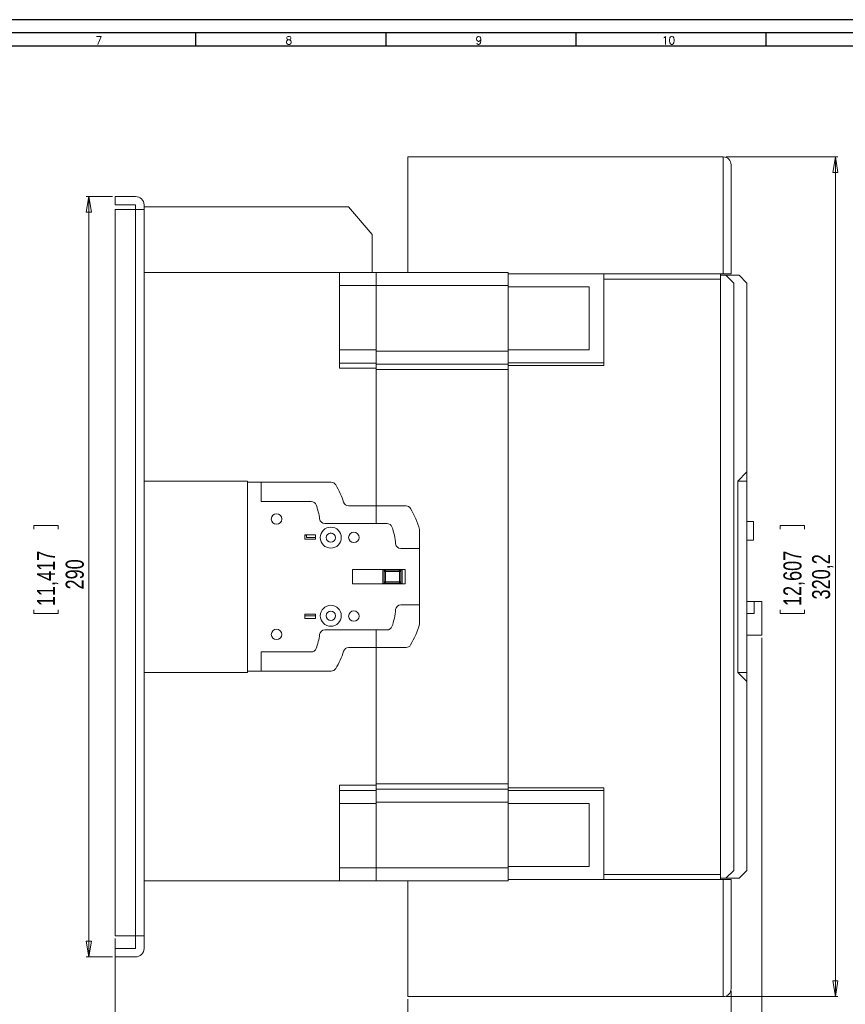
# Model space of a CAD drawing. Header units: millimetres. Extents: x 0 to 1189, y 0 to 841.
# Tile 6 of 7: x 465 to 780, y 465 to 841. Entities that reach past the tile are written whole.
import ezdxf

# ---------------------------------------------------------------- set-up
doc = ezdxf.new("R2010")
doc.units = ezdxf.units.MM
doc.layers.add('FORMATO', color=7, linetype='Continuous')
doc.styles.add('SLDTEXTSTYLE0', font='ROMANS')
doc.styles.add('SLDTEXTSTYLE3', font='TXT', dxfattribs={"width": 0.75})
doc.dimstyles.new('SLDDIMSTYLE0', dxfattribs={"dimtxt": 6.879167, "dimasz": 6, "dimexe": 0, "dimexo": 0.0625, "dimgap": 1.719792, "dimtad": 2, "dimdec": 1, "dimrnd": 1e-09, "dimzin": 12, "dimdsep": 46, "dimtxsty": 'SLDTEXTSTYLE3', "dimblk1": 'CLOSED', "dimblk2": 'CLOSED', "dimsah": 1, "dimcen": 0.09, "dimadec": 0, "dimazin": 0, "dimtfac": 1, "dimtdec": 1, "dimtofl": 0, "dimtmove": 0, "dimatfit": 3, "dimldrblk": 'CLOSED', "dimfxl": 0, "dimtolj": 1, "dimtzin": 12, "dimarcsym": 0})

# ---------------------------------------------------------------- blocks, each defined once
blk = doc.blocks.new('_CLOSED')
at = {"color": 0, "linetype": 'ByBlock', "lineweight": -2}
for p, q in [((-1, 0.166667), (0, 0)), ((-1, 0.166667), (-1, -0.166667)), ((0, 0), (-1, -0.166667)), ((0, 0), (-1, 0))]:
    blk.add_line(p, q, dxfattribs=at)
blk = doc.blocks.new('*D7')
at = {"color": 7, "linetype": 'Continuous', "lineweight": 0}
for p, q in [((500.33, 773.57), (490.33, 773.57)), ((491.33, 773.57), (491.33, 483.57)), ((470.29, 648.09), (479.58, 648.09)), ((470.29, 648.09), (470.29, 646.7)), ((479.58, 648.09), (479.58, 646.7)), ((470.29, 614.57), (470.29, 615.97)), ((479.58, 614.57), (479.58, 615.97)), ((470.29, 614.57), (479.58, 614.57)), ((500.33, 483.57), (490.33, 483.57))]:
    blk.add_line(p, q, dxfattribs=at)
at = {"color": 7, "linetype": 'Continuous', "lineweight": 0, "xscale": 6, "yscale": 6}
for p, rotation in [((491.33, 773.57, 0.1), 90.0000000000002), ((491.33, 483.57, 0.1), 270.0000000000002)]:
    blk.add_blockref('_CLOSED', p, dxfattribs=dict(at, rotation=rotation))
at = {"color": 7, "linetype": 'Continuous', "lineweight": 0, "char_height": 6.879, "attachment_point": 1, "rotation": 90, "style": 'SLDTEXTSTYLE3'}
for s, insert in [('11,417', (471.53, 617.36)), ('290', (482.46, 623.71))]:
    blk.add_mtext(s, dxfattribs=dict(at, insert=insert))
blk = doc.blocks.new('*D8')
at = {"color": 7, "linetype": 'Continuous', "lineweight": 0}
for p, q in [((747.85, 605.23), (747.85, 403.46)), ((501.33, 490.57), (501.33, 403.46)), ((605.5, 425.49), (605.5, 416.2)), ((605.5, 425.49), (606.89, 425.49)), ((633.93, 425.49), (632.53, 425.49)), ((633.93, 425.49), (633.93, 416.2)), ((605.5, 416.2), (606.89, 416.2)), ((633.93, 416.2), (632.53, 416.2)), ((501.33, 404.46), (747.85, 404.46))]:
    blk.add_line(p, q, dxfattribs=at)
at = {"color": 7, "linetype": 'Continuous', "lineweight": 0, "xscale": 6, "yscale": 6, "rotation": 180.0000000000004}
blk.add_blockref('_CLOSED', (501.33, 404.46, 0.1), dxfattribs=at)
at = {"color": 7, "linetype": 'Continuous', "lineweight": 0, "xscale": 6, "yscale": 6}
blk.add_blockref('_CLOSED', (747.85, 404.46, 0.1), dxfattribs=at)
at = {"color": 7, "linetype": 'Continuous', "lineweight": 0, "char_height": 6.879, "attachment_point": 1, "style": 'SLDTEXTSTYLE3'}
for s, insert in [('9,706', (608.28, 424.25)), ('246,5', (608.28, 413.32))]:
    blk.add_mtext(s, dxfattribs=dict(at, insert=insert))
blk = doc.blocks.new('*D9')
at = {"color": 7, "linetype": 'Continuous', "lineweight": 0}
for p, q in [((736.13, 470.46), (736.13, 439.46)), ((612.93, 467.46), (612.93, 439.46)), ((659.02, 461.49), (659.02, 452.2)), ((659.02, 461.49), (660.41, 461.49)), ((687.45, 461.49), (686.05, 461.49)), ((687.45, 461.49), (687.45, 452.2)), ((659.02, 452.2), (660.41, 452.2)), ((687.45, 452.2), (686.05, 452.2)), ((612.93, 440.46), (736.13, 440.46))]:
    blk.add_line(p, q, dxfattribs=at)
at = {"color": 7, "linetype": 'Continuous', "lineweight": 0, "xscale": 6, "yscale": 6, "rotation": 180.0000000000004}
blk.add_blockref('_CLOSED', (612.93, 440.46, 0.1), dxfattribs=at)
at = {"color": 7, "linetype": 'Continuous', "lineweight": 0, "xscale": 6, "yscale": 6}
blk.add_blockref('_CLOSED', (736.13, 440.46, 0.1), dxfattribs=at)
at = {"color": 7, "linetype": 'Continuous', "lineweight": 0, "char_height": 6.879, "attachment_point": 1, "style": 'SLDTEXTSTYLE3'}
for s, insert in [('4,850', (661.8, 460.25)), ('123,2', (661.8, 449.32))]:
    blk.add_mtext(s, dxfattribs=dict(at, insert=insert))
blk = doc.blocks.new('*D10')
at = {"color": 7, "linetype": 'Continuous', "lineweight": 0}
for p, q in [((734.13, 788.68), (776.85, 788.68)), ((775.85, 788.68), (775.85, 468.46)), ((754.82, 648.09), (764.1, 648.09)), ((754.82, 648.09), (754.82, 646.7)), ((764.1, 648.09), (764.1, 646.7)), ((754.82, 614.57), (754.82, 615.97)), ((764.1, 614.57), (764.1, 615.97)), ((754.82, 614.57), (764.1, 614.57)), ((734.13, 468.46), (776.85, 468.46))]:
    blk.add_line(p, q, dxfattribs=at)
at = {"color": 7, "linetype": 'Continuous', "lineweight": 0, "xscale": 6, "yscale": 6}
for p, rotation in [((775.85, 788.68, 0.1), 90.0000000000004), ((775.85, 468.46, 0.1), 270.0000000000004)]:
    blk.add_blockref('_CLOSED', p, dxfattribs=dict(at, rotation=rotation))
at = {"color": 7, "linetype": 'Continuous', "lineweight": 0, "char_height": 6.879, "attachment_point": 1, "rotation": 90, "style": 'SLDTEXTSTYLE3'}
for s, insert in [('12,607', (756.05, 617.36)), ('320,2', (766.98, 619.9))]:
    blk.add_mtext(s, dxfattribs=dict(at, insert=insert))

msp = doc.modelspace()

# ---------------------------------------------------------------- linework, layer by layer
at = {"color": 7, "linetype": 'Continuous', "lineweight": 15}
for p, q in [((612.93, 744.57), (612.93, 788.68)), ((612.93, 788.68), (733.13, 788.68)), ((733.13, 744.08), (733.13, 788.68)), ((736.13, 785.68), (736.13, 744.08)), ((501.33, 773.57), (509.13, 773.57)), ((501.33, 770.37), (501.33, 773.57)), ((509.13, 770.37), (501.33, 770.37)), ((509.13, 768.57), (509.13, 770.37)), ((512.33, 770.37), (512.33, 768.57)), ((509.13, 768.57), (501.33, 768.57)), ((501.33, 768.57), (501.33, 491.57)), ((509.13, 768.57), (509.13, 491.57)), ((512.33, 768.57), (509.13, 768.57)), ((512.33, 769.57), (590.33, 769.57)), ((512.33, 768.57), (512.33, 491.57)), ((599.33, 759.07), (590.33, 769.57)), ((599.33, 744.57), (599.33, 759.07)), ((586.83, 744.57), (512.33, 744.57)), ((600.83, 744.57), (586.83, 744.57)), ((586.83, 744.57), (586.83, 739.57)), ((651.13, 744.57), (600.83, 744.57)), ((600.83, 744.57), (600.83, 739.57)), ((651.13, 739.57), (651.13, 744.57)), ((685.34, 744.08), (651.13, 744.08)), ((685.34, 744.08), (687.63, 744.08)), ((687.63, 742.08), (687.63, 744.08)), ((687.63, 744.08), (733.13, 744.08)), ((732.13, 744.08), (732.13, 742.08)), ((732.13, 743.57), (734.13, 743.57)), ((736.13, 744.08), (733.13, 744.08)), ((734.13, 743.57), (737.13, 740.57)), ((734.13, 743.57), (739.13, 743.57)), ((742.13, 740.57), (739.13, 743.57)), ((687.63, 742.08), (687.63, 709.08)), ((732.13, 742.08), (687.63, 742.08)), ((732.13, 515.06), (732.13, 742.08)), ((737.13, 740.57), (737.13, 516.57)), ((742.13, 668.57), (742.13, 740.57)), ((600.83, 739.57), (586.83, 739.57)), ((586.83, 739.57), (586.83, 715.07)), ((651.13, 739.57), (600.83, 739.57)), ((600.83, 739.57), (600.83, 714.57)), ((651.13, 714.57), (651.13, 739.57)), ((682.06, 739.08), (651.13, 739.08)), ((651.13, 739.08), (651.13, 715.08)), ((682.06, 715.08), (682.06, 739.08)), ((600.83, 715.07), (586.83, 715.07)), ((586.83, 715.07), (586.83, 710.07)), ((651.13, 714.57), (600.83, 714.57)), ((600.83, 714.57), (600.83, 709.57)), ((682.06, 715.08), (651.13, 715.08)), ((651.13, 709.57), (651.13, 714.57)), ((600.83, 710.07), (586.83, 710.07)), ((586.83, 708.07), (586.83, 710.07)), ((685.34, 710.08), (651.13, 710.08)), ((687.6, 710.08), (685.34, 710.08)), ((600.83, 708.07), (586.83, 708.07)), ((651.13, 709.57), (600.83, 709.57)), ((600.83, 709.57), (600.83, 707.57)), ((651.13, 707.57), (600.83, 707.57)), ((600.83, 707.57), (600.83, 648.87)), ((651.13, 709.57), (651.13, 707.57)), ((687.63, 709.08), (651.13, 709.08)), ((651.13, 549.57), (651.13, 707.57)), ((742.13, 668.57), (738.63, 665.07)), ((742.13, 665.07), (742.13, 668.57)), ((512.33, 665.07), (551.83, 665.07)), ((551.83, 665.07), (551.83, 664.57)), ((738.63, 665.07), (738.63, 592.07)), ((742.13, 665.07), (738.63, 665.07)), ((742.13, 592.07), (742.13, 665.07)), ((551.83, 592.57), (551.83, 664.57)), ((551.83, 664.57), (557.03, 664.57)), ((557.03, 664.57), (557.03, 657.27)), ((557.03, 664.57), (583.71, 664.57)), ((557.03, 657.27), (576.07, 657.27)), ((590.32, 655.57), (612.21, 655.57)), ((581.24, 648.87), (604.96, 648.87)), ((617.33, 646.57), (617.33, 639.27)), ((742.13, 649.57), (744.63, 649.57)), ((744.63, 649.57), (744.63, 642.57)), ((573.63, 642.87), (573.63, 644.57)), ((577.73, 644.57), (573.63, 644.57)), ((573.63, 644.47), (574.23, 644.47)), ((573.63, 642.87), (577.73, 642.87)), ((574.23, 643.47), (574.23, 644.47)), ((577.73, 643.47), (574.23, 643.47)), ((577.73, 644.57), (577.73, 642.87)), ((744.63, 642.57), (742.13, 642.57)), ((610.24, 639.27), (617.33, 639.27)), ((617.33, 639.27), (617.33, 617.87)), ((611.83, 631.27), (591.83, 631.27)), ((591.83, 631.27), (591.83, 625.87)), ((603.33, 625.87), (603.33, 631.27)), ((603.63, 631.27), (603.97, 630.92)), ((604.33, 631.07), (609.73, 631.07)), ((604.33, 630.57), (604.33, 631.07)), ((609.73, 631.07), (609.73, 630.57)), ((610.08, 630.92), (610.43, 631.27)), ((610.73, 631.27), (610.73, 625.87)), ((611.83, 625.87), (611.83, 631.27)), ((603.83, 626.57), (603.83, 630.57)), ((603.83, 630.57), (604.33, 630.57)), ((604.33, 630.57), (604.33, 626.57)), ((609.73, 630.57), (604.33, 630.57)), ((609.73, 630.57), (610.08, 630.57)), ((609.73, 626.57), (609.73, 630.57)), ((610.08, 630.57), (610.23, 630.57)), ((610.23, 630.57), (610.23, 626.57)), ((591.83, 625.87), (611.83, 625.87)), ((603.63, 625.87), (603.97, 626.22)), ((604.33, 626.57), (603.83, 626.57)), ((604.33, 626.22), (604.33, 626.57)), ((604.33, 626.57), (609.73, 626.57)), ((604.33, 626.07), (604.33, 626.22)), ((609.73, 626.07), (604.33, 626.07)), ((609.73, 626.57), (609.73, 626.07)), ((610.23, 626.57), (609.73, 626.57)), ((610.43, 625.87), (610.08, 626.22)), ((617.33, 617.87), (610.24, 617.87)), ((617.33, 617.87), (617.33, 610.57)), ((742.13, 619.07), (744.85, 619.07)), ((744.85, 614.57), (744.85, 619.07)), ((744.85, 619.07), (747.85, 619.07)), ((747.85, 619.07), (747.85, 606.23)), ((577.73, 614.27), (573.63, 614.27)), ((573.63, 614.27), (573.63, 612.57)), ((573.63, 613.67), (577.73, 613.67)), ((573.63, 612.57), (577.73, 612.57)), ((577.73, 612.57), (577.73, 614.27)), ((742.13, 614.57), (744.85, 614.57)), ((604.96, 608.27), (581.24, 608.27)), ((600.83, 608.27), (600.83, 549.57)), ((742.13, 606.23), (747.85, 606.23)), ((612.21, 601.57), (590.32, 601.57)), ((576.07, 599.87), (557.03, 599.87)), ((557.03, 599.87), (557.03, 592.57)), ((551.83, 592.07), (512.33, 592.07)), ((557.03, 592.57), (551.83, 592.57)), ((551.83, 592.57), (551.83, 592.07)), ((583.71, 592.57), (557.03, 592.57)), ((738.63, 592.07), (742.13, 588.57)), ((742.13, 592.07), (738.63, 592.07)), ((742.13, 588.57), (742.13, 592.07)), ((742.13, 516.57), (742.13, 588.57)), ((586.83, 549.07), (600.83, 549.07)), ((586.83, 547.07), (586.83, 549.07)), ((600.83, 549.57), (651.13, 549.57)), ((600.83, 549.57), (600.83, 547.57)), ((651.13, 549.57), (651.13, 547.57)), ((586.83, 547.07), (586.83, 542.07)), ((600.83, 547.07), (586.83, 547.07)), ((651.13, 547.57), (600.83, 547.57)), ((600.83, 547.57), (600.83, 542.57)), ((651.13, 548.06), (687.63, 548.06)), ((651.13, 542.57), (651.13, 547.57)), ((685.34, 547.06), (651.13, 547.06)), ((685.34, 547.06), (687.6, 547.06)), ((687.63, 548.06), (687.63, 515.06)), ((600.83, 542.07), (586.83, 542.07)), ((586.83, 542.07), (586.83, 517.57)), ((651.13, 542.57), (600.83, 542.57)), ((600.83, 542.57), (600.83, 517.57)), ((651.13, 517.57), (651.13, 542.57)), ((682.06, 542.06), (651.13, 542.06)), ((651.13, 542.06), (651.13, 518.06)), ((682.06, 518.06), (682.06, 542.06)), ((600.83, 517.57), (586.83, 517.57)), ((586.83, 517.57), (586.83, 512.57)), ((600.83, 517.57), (651.13, 517.57)), ((600.83, 517.57), (600.83, 512.57)), ((682.06, 518.06), (651.13, 518.06)), ((651.13, 512.57), (651.13, 517.57)), ((687.63, 513.06), (687.63, 515.06)), ((687.63, 515.06), (732.13, 515.06)), ((732.13, 515.06), (732.13, 513.06)), ((737.13, 516.57), (734.13, 513.57)), ((742.13, 516.57), (739.13, 513.57)), ((512.33, 512.57), (586.83, 512.57)), ((586.83, 512.57), (600.83, 512.57)), ((651.13, 512.57), (600.83, 512.57)), ((612.93, 468.46), (612.93, 512.57)), ((685.34, 513.06), (651.13, 513.06)), ((687.63, 513.06), (685.34, 513.06)), ((733.13, 513.06), (687.63, 513.06)), ((734.13, 513.57), (732.13, 513.57)), ((733.13, 468.46), (733.13, 513.06)), ((733.13, 513.06), (736.13, 513.06)), ((734.13, 513.57), (739.13, 513.57)), ((736.13, 513.06), (736.13, 471.46)), ((501.33, 491.57), (509.13, 491.57)), ((509.13, 491.57), (512.33, 491.57)), ((509.13, 486.77), (509.13, 491.57)), ((512.33, 491.57), (512.33, 486.77)), ((501.33, 483.57), (501.33, 486.77)), ((501.33, 486.77), (509.13, 486.77)), ((509.13, 483.57), (501.33, 483.57)), ((733.13, 468.46), (612.93, 468.46))]:
    msp.add_line(p, q, dxfattribs=at)
for centre, radius in [((562.83, 650.57), 2), ((583.53, 643.47), 4), ((583.53, 643.47), 1.78), ((583.53, 643.47), 1.75), ((592.33, 643.57), 2), ((583.53, 613.67), 4), ((583.53, 613.67), 1.78), ((583.53, 613.67), 1.75), ((592.33, 613.57), 2), ((562.83, 606.57), 2)]:
    msp.add_circle(centre, radius, dxfattribs=at)
for centre, radius, start, end in [((733.13, 785.68), 3, 0, 90), ((509.13, 770.37), 3.2, 0, 90), ((583.71, 662.57), 2, 30.7563, 90), ((557.93, 647.23), 32, 17.708, 30.7563), ((576.07, 655.27), 2, 20.0982, 90), ((554.47, 647.37), 25, 7.4557, 20.0982), ((590.32, 657.57), 2, 197.708, 270), ((612.21, 653.57), 2, 30.7563, 90), ((586.43, 638.23), 32, 15.1102, 30.7563), ((581.24, 650.87), 2, 187.4557, 270), ((604.96, 646.87), 2, 19.8235, 90), ((583.33, 639.07), 25, 4.6734, 19.8235), ((610.24, 641.27), 2, 184.6734, 270), ((604.33, 630.57), 0.5, 135, 180), ((604.33, 630.57), 0.5, 90, 135), ((609.73, 630.57), 0.5, 45, 90), ((609.73, 630.57), 0.5, 0, 45), ((604.33, 626.57), 0.5, 180, 225), ((604.33, 626.57), 0.5, 225, 270), ((609.73, 626.57), 0.5, 270, 315), ((609.73, 626.57), 0.5, 315, 0), ((583.33, 618.07), 25, 340.1765, 355.3266), ((610.24, 615.87), 2, 90, 175.3266), ((604.96, 610.27), 2, 270, 340.1765), ((586.43, 618.91), 32, 329.2437, 344.8898), ((554.47, 609.77), 25, 339.9018, 352.5443), ((581.24, 606.27), 2, 90, 172.5443), ((576.07, 601.87), 2, 270, 339.9018), ((590.32, 599.57), 2, 90, 162.292), ((612.21, 603.57), 2, 270, 329.2437), ((557.93, 609.91), 32, 329.2437, 342.292), ((583.71, 594.57), 2, 270, 329.2437), ((509.13, 486.77), 3.2, 270, 0), ((733.13, 471.46), 3, 270, 0)]:
    msp.add_arc(centre, radius, start, end, dxfattribs=at)
at = {"layer": 'FORMATO'}
for p, q in [((1189, 841), (0, 841)), ((1184, 836), (25, 836)), ((532.01, 836), (532.01, 831)), ((604.44, 836), (604.44, 831)), ((676.87, 836), (676.87, 831)), ((749.3, 836), (749.3, 831)), ((25, 831), (1184, 831))]:
    msp.add_line(p, q, dxfattribs=at)

# ---------------------------------------------------------------- texts
at = {"layer": 'FORMATO', "char_height": 3, "attachment_point": 1, "style": 'SLDTEXTSTYLE0'}
for s, insert in [('7', (493.83, 834.6)), ('8', (566.26, 834.6)), ('9', (638.69, 834.6)), ('10', (709.65, 834.6))]:
    msp.add_mtext(s, dxfattribs=dict(at, insert=insert))

# ---------------------------------------------------------------- dimensions: what is measured, and where the dimension line sits
at = {"color": 7, "linetype": 'Continuous', "lineweight": 0}
for base, p1, p2, angle, picture, middle in [((775.85, 468.46), (733.13, 788.68), (733.13, 468.46), 90, '*D10', (775.85, 631.33)), ((491.33, 483.57), (501.33, 773.57), (501.33, 483.57), 90, '*D7', (491.33, 631.33)), ((747.85, 404.46), (501.33, 491.57), (747.85, 606.23), 0, '*D8', (619.71, 404.46))]:
    dim = msp.add_linear_dim(base=base, p1=p1, p2=p2, angle=angle, dimstyle='SLDDIMSTYLE0', dxfattribs=at)
    dim.commit()
    dim.dimension.update_dxf_attribs({"geometry": picture, "text_midpoint": middle, "dimtype": 160})
dim = msp.add_linear_dim(base=(736.13, 440.46), p1=(612.93, 468.46), p2=(736.13, 471.46), dimstyle='SLDDIMSTYLE0', dxfattribs=at)
dim.commit()
dim.dimension.update_dxf_attribs({"geometry": '*D9', "text_midpoint": (673.23, 440.46), "dimtype": 160})

doc.saveas('drawing.dxf')
